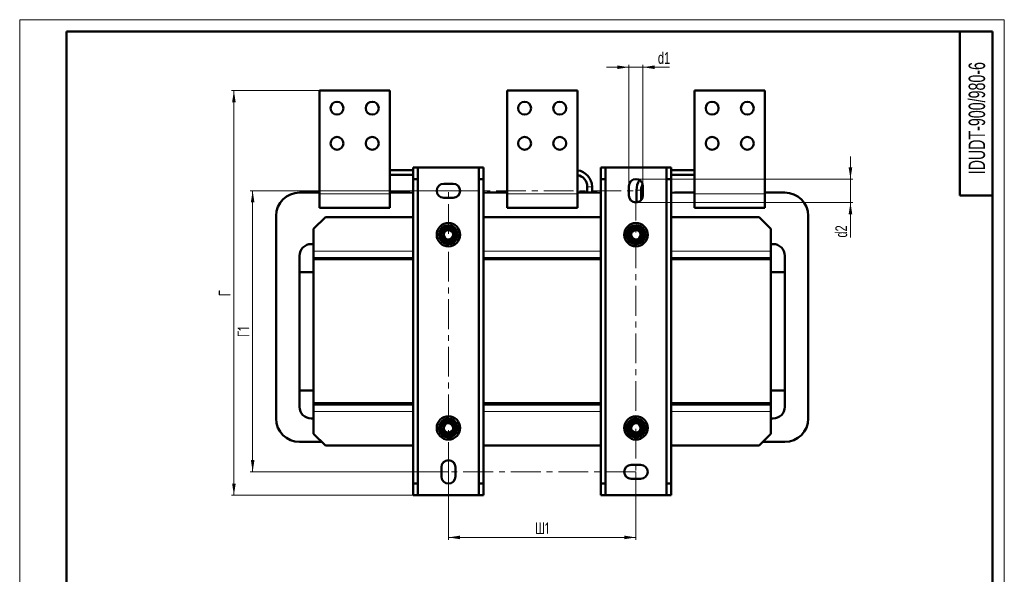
# Model space of a CAD drawing. Header units: millimetres. Extents: x 0 to 840, y 0 to 1188.
# Tile 2 of 2: x 0 to 840, y 714 to 1188. Entities that reach past the tile are written whole.
import ezdxf

# ---------------------------------------------------------------- set-up
doc = ezdxf.new("R2010")
doc.units = ezdxf.units.MM
doc.header["$LTSCALE"] = 2
doc.linetypes.add('CENTERX2', pattern=[20.32, 12.7, -2.54, 2.54, -2.54])
doc.layers.add('ОСЕВЫЕ', color=7, linetype='Continuous')
doc.styles.add('SLDTEXTSTYLE0', font='TXT', dxfattribs={"width": 0.7, "bigfont": 'bigfont'})
doc.styles.add('SLDTEXTSTYLE1', font='TXT', dxfattribs={"width": 0.648621})
doc.styles.add('SLDTEXTSTYLE2', font='TXT', dxfattribs={"width": 0.7})
doc.dimstyles.new('SLDDIMSTYLE0', dxfattribs={"dimtxt": 10, "dimasz": 10, "dimexe": 0, "dimexo": 0.0625, "dimgap": 2.5, "dimtad": 2, "dimdec": 1, "dimrnd": 1e-09, "dimzin": 12, "dimdsep": 46, "dimtxsty": 'SLDTEXTSTYLE2', "dimsah": 1, "dimcen": 0.09, "dimadec": 0, "dimazin": 3, "dimtfac": 1, "dimtdec": 3, "dimtofl": 0, "dimtmove": 0, "dimatfit": 3, "dimfxl": 1, "dimfrac": 2, "dimtolj": 1, "dimtzin": 12, "dimarcsym": 0})
doc.dimstyles.new('SLDDIMSTYLE1', dxfattribs={"dimtxt": 10, "dimasz": 10, "dimexe": 0, "dimexo": 0.0625, "dimgap": 2.5, "dimtad": 2, "dimdec": 1, "dimrnd": 1e-09, "dimzin": 12, "dimdsep": 46, "dimtxsty": 'SLDTEXTSTYLE2', "dimsah": 1, "dimcen": 0.09, "dimadec": 0, "dimazin": 3, "dimtfac": 1, "dimtdec": 3, "dimtmove": 0, "dimatfit": 0, "dimfxl": 1, "dimfrac": 2, "dimtolj": 1, "dimtzin": 12, "dimarcsym": 0})

# ---------------------------------------------------------------- blocks, each defined once
blk = doc.blocks.new('_D_2')
at = {"color": 7, "linetype": 'Continuous', "lineweight": 0}
for p, q in [((365.73, 1041.89), (196.75, 1041.89)), ((198.75, 801.89), (198.75, 1041.89)), ((365.73, 801.89), (196.75, 801.89))]:
    blk.add_line(p, q, dxfattribs=at)
at = {"color": 7, "linetype": 'Continuous', "lineweight": 18}
for points in [[(198.75, 1041.89), (197.21, 1031.89), (200.29, 1031.89)], [(198.75, 801.89), (200.29, 811.89), (197.21, 811.89)]]:
    blk.add_solid(points, dxfattribs=at)
at = {"color": 7, "linetype": 'Continuous', "lineweight": 18, "insert": (185.86, 916.92), "char_height": 10, "attachment_point": 1, "rotation": 90, "style": 'SLDTEXTSTYLE0'}
blk.add_mtext('Г1', dxfattribs=at)
blk = doc.blocks.new('_D_3')
at = {"color": 7, "linetype": 'Continuous', "lineweight": 0}
for p, q in [((365.75, 801.87), (365.75, 743.89)), ((525.75, 801.87), (525.75, 743.89)), ((365.75, 745.89), (525.75, 745.89))]:
    blk.add_line(p, q, dxfattribs=at)
at = {"color": 7, "linetype": 'Continuous', "lineweight": 18}
for points in [[(365.75, 745.89), (375.75, 744.35), (375.75, 747.43)], [(525.75, 745.89), (515.75, 747.43), (515.75, 744.35)]]:
    blk.add_solid(points, dxfattribs=at)
at = {"color": 7, "linetype": 'Continuous', "lineweight": 18, "insert": (439.71, 758.78), "char_height": 10, "attachment_point": 1, "style": 'SLDTEXTSTYLE0'}
blk.add_mtext('Ш1', dxfattribs=at)
blk = doc.blocks.new('_D_4')
at = {"color": 7, "linetype": 'Continuous', "lineweight": 0}
for p, q in [((255.73, 1127.39), (180.75, 1127.39)), ((182.75, 781.89), (182.75, 1127.39)), ((339.73, 781.89), (180.75, 781.89))]:
    blk.add_line(p, q, dxfattribs=at)
at = {"color": 7, "linetype": 'Continuous', "lineweight": 18}
for points in [[(182.75, 1127.39), (181.21, 1117.39), (184.29, 1117.39)], [(182.75, 781.89), (184.29, 791.89), (181.21, 791.89)]]:
    blk.add_solid(points, dxfattribs=at)
at = {"color": 7, "linetype": 'Continuous', "lineweight": 18, "insert": (169.86, 951.8), "char_height": 10, "attachment_point": 1, "rotation": 90, "style": 'SLDTEXTSTYLE0'}
blk.add_mtext('Г', dxfattribs=at)
blk = doc.blocks.new('_D_5')
at = {"color": 7, "linetype": 'Continuous', "lineweight": 0}
for p, q in [((519.75, 1147.39), (500.52, 1147.39)), ((519.75, 1045.91), (519.75, 1149.39)), ((519.75, 1147.39), (531.75, 1147.39)), ((531.75, 1045.91), (531.75, 1149.39)), ((531.75, 1147.39), (554.43, 1147.39))]:
    blk.add_line(p, q, dxfattribs=at)
at = {"color": 7, "linetype": 'Continuous', "lineweight": 18}
for points in [[(519.75, 1147.39), (509.75, 1148.93), (509.75, 1145.85)], [(531.75, 1147.39), (541.75, 1145.85), (541.75, 1148.93)]]:
    blk.add_solid(points, dxfattribs=at)
at = {"color": 7, "linetype": 'Continuous', "lineweight": 18, "insert": (544.48, 1160.28), "char_height": 10, "attachment_point": 1, "style": 'SLDTEXTSTYLE2'}
blk.add_mtext('d1', dxfattribs=at)
blk = doc.blocks.new('_D_6')
at = {"color": 7, "linetype": 'Continuous', "lineweight": 0}
for p, q in [((708.75, 1051.89), (708.75, 1071.12)), ((525.77, 1051.89), (710.75, 1051.89)), ((708.75, 1051.89), (708.75, 1031.89)), ((525.77, 1031.89), (710.75, 1031.89)), ((708.75, 1031.89), (708.75, 1001.97))]:
    blk.add_line(p, q, dxfattribs=at)
at = {"color": 7, "linetype": 'Continuous', "lineweight": 18}
for points in [[(708.75, 1051.89), (710.29, 1061.89), (707.21, 1061.89)], [(708.75, 1031.89), (707.21, 1021.89), (710.29, 1021.89)]]:
    blk.add_solid(points, dxfattribs=at)
at = {"color": 7, "linetype": 'Continuous', "lineweight": 18, "insert": (695.86, 1001.97), "char_height": 10, "attachment_point": 1, "rotation": 90, "style": 'SLDTEXTSTYLE2'}
blk.add_mtext('d2', dxfattribs=at)

msp = doc.modelspace()

# ---------------------------------------------------------------- linework, layer by layer
at = {"color": 7, "linetype": 'Continuous', "lineweight": 50}
for p, q in [((40, 1178), (40, 10)), ((830, 1178), (40, 1178)), ((802, 1178), (802, 1038)), ((830, 10), (830, 1178)), ((255.75, 1127.39), (315.75, 1127.39)), ((255.75, 1039.39), (255.75, 1127.39)), ((315.75, 1127.39), (315.75, 1039.39)), ((415.75, 1127.39), (475.75, 1127.39)), ((415.75, 1039.39), (415.75, 1127.39)), ((475.75, 1127.39), (475.75, 1039.39)), ((575.75, 1039.39), (575.75, 1127.39)), ((575.75, 1127.39), (635.75, 1127.39)), ((635.75, 1127.39), (635.75, 1039.39)), ((335.75, 1059.39), (315.75, 1059.39)), ((335.75, 1061.89), (339.75, 1061.89)), ((335.75, 1061.89), (335.75, 1051.89)), ((339.75, 1051.89), (339.75, 1061.89)), ((339.75, 1061.89), (391.75, 1061.89)), ((391.75, 1061.89), (395.75, 1061.89)), ((391.75, 1061.89), (391.75, 1051.89)), ((395.75, 1051.89), (395.75, 1061.89)), ((495.75, 1061.89), (495.75, 1051.89)), ((499.75, 1061.89), (495.75, 1061.89)), ((499.75, 1051.89), (499.75, 1061.89)), ((499.75, 1061.89), (551.75, 1061.89)), ((555.75, 1061.89), (551.75, 1061.89)), ((551.75, 1061.89), (551.75, 1051.89)), ((555.75, 1061.89), (555.75, 1051.89)), ((575.75, 1059.39), (555.75, 1059.39)), ((315.75, 1055.39), (335.75, 1055.39)), ((335.75, 1051.89), (339.75, 1051.89)), ((335.75, 1051.89), (335.75, 791.89)), ((339.75, 791.89), (339.75, 1051.89)), ((391.75, 1051.89), (395.75, 1051.89)), ((391.75, 1051.89), (391.75, 791.89)), ((395.75, 791.89), (395.75, 1051.89)), ((499.75, 1051.89), (495.75, 1051.89)), ((495.75, 1051.89), (495.75, 791.89)), ((499.75, 791.89), (499.75, 1051.89)), ((555.75, 1051.89), (551.75, 1051.89)), ((551.75, 1051.89), (551.75, 791.89)), ((555.75, 1055.39), (575.75, 1055.39)), ((555.75, 791.89), (555.75, 1051.89)), ((369.75, 1047.89), (361.75, 1047.89)), ((484.25, 1045.39), (484.25, 1040.39)), ((488.25, 1040.39), (488.25, 1045.39)), ((519.75, 1045.89), (519.75, 1037.89)), ((526.25, 1042.39), (526.25, 1033.13)), ((530.25, 1033.92), (530.25, 1042.39)), ((531.75, 1037.89), (531.75, 1045.89)), ((255.75, 1040.39), (238.75, 1040.39)), ((255.75, 1027.39), (255.75, 1039.39)), ((332.75, 1040.39), (315.75, 1040.39)), ((315.75, 1027.39), (315.75, 1039.39)), ((361.75, 1035.89), (369.75, 1035.89)), ((415.75, 1040.39), (398.75, 1040.39)), ((415.75, 1027.39), (415.75, 1039.39)), ((492.75, 1040.39), (475.75, 1040.39)), ((475.75, 1027.39), (475.75, 1039.39)), ((575.75, 1040.39), (558.75, 1040.39)), ((575.75, 1027.39), (575.75, 1039.39)), ((652.75, 1040.39), (635.75, 1040.39)), ((635.75, 1027.39), (635.75, 1039.39)), ((802, 1038), (830, 1038)), ((255.75, 1027.39), (315.75, 1027.39)), ((415.75, 1027.39), (475.75, 1027.39)), ((526.25, 1033.13), (526.16, 1031.95)), ((575.75, 1027.39), (635.75, 1027.39)), ((218.75, 1020.39), (218.75, 847.39)), ((250.75, 1009.39), (260.75, 1019.39)), ((260.75, 1019.39), (335.75, 1019.39)), ((395.75, 1019.39), (495.75, 1019.39)), ((555.75, 1019.39), (630.75, 1019.39)), ((630.75, 1019.39), (640.75, 1009.39)), ((672.75, 847.39), (672.75, 1020.39)), ((250.75, 1009.39), (250.75, 990.39)), ((369, 1010.02), (365.75, 1011.9)), ((372.25, 1008.14), (369, 1010.02)), ((372.25, 1004.39), (372.25, 1008.14)), ((529, 1010.02), (525.75, 1011.9)), ((532.25, 1008.14), (529, 1010.02)), ((532.25, 1004.39), (532.25, 1008.14)), ((640.75, 1009.39), (640.75, 990.39)), ((373.8, 1004.39), (372.25, 1004.39)), ((372.25, 1002.89), (373.66, 1002.89)), ((533.8, 1004.39), (532.25, 1004.39)), ((532.25, 1002.89), (533.66, 1002.89)), ((248.75, 996.39), (250.75, 996.39)), ((250.75, 996.38), (248.76, 996.38)), ((640.75, 996.39), (642.75, 996.39)), ((642.74, 996.38), (640.75, 996.38)), ((238.75, 857.39), (238.75, 986.39)), ((238.76, 984.39), (238.75, 984.39)), ((238.76, 986.38), (238.76, 972.38)), ((238.95, 988.39), (238.96, 988.39)), ((250.75, 990.39), (250.75, 984.39)), ((250.75, 983.39), (250.75, 984.39)), ((250.75, 984.39), (320.75, 984.39)), ((320.75, 983.39), (250.75, 983.39)), ((250.75, 983.39), (335.75, 983.39)), ((250.75, 860.39), (250.75, 983.39)), ((320.75, 984.39), (335.75, 984.39)), ((320.75, 984.39), (320.75, 983.39)), ((332.74, 983.39), (332.74, 984.39)), ((332.75, 984.39), (332.75, 983.39)), ((395.75, 984.39), (410.75, 984.39)), ((395.75, 983.39), (495.75, 983.39)), ((398.75, 983.39), (398.75, 984.39)), ((398.76, 984.39), (398.76, 983.39)), ((410.75, 983.39), (410.75, 984.39)), ((410.75, 984.39), (480.75, 984.39)), ((480.75, 983.39), (410.75, 983.39)), ((480.75, 984.39), (495.75, 984.39)), ((480.75, 984.39), (480.75, 983.39)), ((492.74, 983.39), (492.74, 984.39)), ((492.75, 984.39), (492.75, 983.39)), ((555.75, 984.39), (570.75, 984.39)), ((555.75, 983.39), (640.75, 983.39)), ((558.75, 983.39), (558.75, 984.39)), ((558.76, 984.39), (558.76, 983.39)), ((570.75, 983.39), (570.75, 984.39)), ((570.75, 984.39), (640.75, 984.39)), ((640.75, 983.39), (570.75, 983.39)), ((640.75, 990.39), (640.75, 984.39)), ((640.75, 984.39), (640.75, 983.39)), ((640.75, 860.39), (640.75, 983.39)), ((652.53, 988.39), (652.55, 988.39)), ((652.74, 972.38), (652.74, 986.38)), ((652.75, 984.39), (652.74, 984.39)), ((652.75, 986.39), (652.75, 857.39)), ((250.75, 972.38), (238.76, 972.38)), ((640.75, 972.38), (652.74, 972.38)), ((238.76, 871.4), (238.76, 857.4)), ((250.75, 871.4), (238.76, 871.4)), ((640.75, 871.4), (652.74, 871.4)), ((652.74, 857.4), (652.74, 871.4)), ((238.75, 859.39), (238.76, 859.39)), ((250.75, 859.39), (250.75, 860.39)), ((250.75, 860.39), (320.75, 860.39)), ((250.75, 860.39), (335.75, 860.39)), ((250.75, 853.39), (250.75, 859.39)), ((320.75, 859.39), (250.75, 859.39)), ((320.75, 860.39), (320.75, 859.39)), ((335.75, 859.39), (320.75, 859.39)), ((332.74, 859.39), (332.74, 860.39)), ((332.75, 860.39), (332.75, 859.39)), ((395.75, 860.39), (495.75, 860.39)), ((410.75, 859.39), (395.75, 859.39)), ((398.75, 859.39), (398.75, 860.39)), ((398.76, 860.39), (398.76, 859.39)), ((410.75, 859.39), (410.75, 860.39)), ((410.75, 860.39), (480.75, 860.39)), ((480.75, 859.39), (410.75, 859.39)), ((480.75, 860.39), (480.75, 859.39)), ((495.75, 859.39), (480.75, 859.39)), ((492.74, 859.39), (492.74, 860.39)), ((492.75, 860.39), (492.75, 859.39)), ((555.75, 860.39), (640.75, 860.39)), ((570.75, 859.39), (555.75, 859.39)), ((558.75, 859.39), (558.75, 860.39)), ((558.76, 860.39), (558.76, 859.39)), ((570.75, 859.39), (570.75, 860.39)), ((570.75, 860.39), (640.75, 860.39)), ((640.75, 859.39), (570.75, 859.39)), ((640.75, 860.39), (640.75, 859.39)), ((640.75, 853.39), (640.75, 859.39)), ((652.74, 859.39), (652.75, 859.39)), ((238.96, 855.39), (238.95, 855.39)), ((250.75, 834.39), (250.75, 853.39)), ((640.75, 834.39), (640.75, 853.39)), ((652.55, 855.39), (652.53, 855.39)), ((250.75, 847.39), (248.75, 847.39)), ((248.76, 847.4), (250.75, 847.4)), ((369, 845.02), (365.75, 846.9)), ((372.25, 843.14), (369, 845.02)), ((372.25, 839.39), (372.25, 843.14)), ((529, 845.02), (525.75, 846.9)), ((532.25, 843.14), (529, 845.02)), ((532.25, 839.39), (532.25, 843.14)), ((640.75, 847.4), (642.74, 847.4)), ((642.75, 847.39), (640.75, 847.39)), ((260.75, 824.39), (250.75, 834.39)), ((373.8, 839.39), (372.25, 839.39)), ((372.25, 837.89), (373.66, 837.89)), ((533.8, 839.39), (532.25, 839.39)), ((532.25, 837.89), (533.66, 837.89)), ((640.75, 834.39), (630.75, 824.39)), ((238.75, 827.39), (257.75, 827.39)), ((335.75, 824.39), (260.75, 824.39)), ((495.75, 824.39), (395.75, 824.39)), ((630.75, 824.39), (555.75, 824.39)), ((633.75, 827.39), (652.75, 827.39)), ((529.75, 807.89), (521.75, 807.89)), ((359.75, 805.89), (359.75, 797.89)), ((371.75, 797.89), (371.75, 805.89)), ((335.75, 781.89), (335.75, 791.89)), ((335.75, 791.89), (339.75, 791.89)), ((339.75, 781.89), (339.75, 791.89)), ((391.75, 791.89), (395.75, 791.89)), ((391.75, 791.89), (391.75, 781.89)), ((395.75, 781.89), (395.75, 791.89)), ((499.75, 791.89), (495.75, 791.89)), ((495.75, 791.89), (495.75, 781.89)), ((499.75, 781.89), (499.75, 791.89)), ((521.75, 795.89), (529.75, 795.89)), ((555.75, 791.89), (551.75, 791.89)), ((551.75, 791.89), (551.75, 781.89)), ((555.75, 781.89), (555.75, 791.89)), ((335.75, 781.89), (339.75, 781.89)), ((391.75, 781.89), (339.75, 781.89)), ((391.75, 781.89), (395.75, 781.89)), ((499.75, 781.89), (495.75, 781.89)), ((551.75, 781.89), (499.75, 781.89)), ((555.75, 781.89), (551.75, 781.89))]:
    msp.add_line(p, q, dxfattribs=at)
at = {"color": 7, "linetype": 'Continuous', "lineweight": 25}
msp.add_line((40, 1178), (40, 10), dxfattribs=at)
at = {"color": 7, "linetype": 'CENTERX2', "lineweight": 18}
for p, q in [((365.75, 1041.89), (525.75, 1041.89)), ((365.75, 801.89), (365.75, 1041.89)), ((525.75, 1041.89), (525.75, 801.89)), ((525.75, 801.89), (365.75, 801.89))]:
    msp.add_line(p, q, dxfattribs=at)
at = {"color": 9, "linetype": 'Continuous', "lineweight": 18}
for p, q in [((488.25, 1045.39), (484.25, 1045.39)), ((530.25, 1042.39), (526.25, 1042.39)), ((315.75, 1039.39), (255.75, 1039.39)), ((475.75, 1039.39), (415.75, 1039.39)), ((635.75, 1039.39), (575.75, 1039.39)), ((529.4, 1033.13), (526.25, 1033.13)), ((335.75, 990.39), (250.75, 990.39)), ((495.75, 990.39), (395.75, 990.39)), ((640.75, 990.39), (555.75, 990.39)), ((250.75, 853.39), (335.75, 853.39)), ((395.75, 853.39), (495.75, 853.39)), ((555.75, 853.39), (640.75, 853.39))]:
    msp.add_line(p, q, dxfattribs=at)
at = {"color": 7, "linetype": 'Continuous', "lineweight": 50, "flags": 128}
for points in [[(335.75, 1040.17), (335.59, 1040.19), (332.75, 1040.39)], [(398.75, 1040.39), (395.9, 1040.19), (395.75, 1040.17)], [(495.75, 1040.17), (495.59, 1040.19), (492.75, 1040.39)], [(558.75, 1040.39), (555.9, 1040.19), (555.75, 1040.17)]]:
    msp.add_lwpolyline(points, dxfattribs=at)
at = {"color": 7, "linetype": 'Continuous', "lineweight": 50}
for centre, radius in [((270.75, 1112.39), 5.5), ((300.75, 1112.39), 5.5), ((430.75, 1112.39), 5.5), ((460.75, 1112.39), 5.5), ((590.75, 1112.39), 5.5), ((620.75, 1112.39), 5.5), ((270.75, 1082.39), 5.5), ((300.75, 1082.39), 5.5), ((430.75, 1082.39), 5.5), ((460.75, 1082.39), 5.5), ((590.75, 1082.39), 5.5), ((620.75, 1082.39), 5.5), ((365.75, 1004.39), 10), ((365.75, 1004.39), 5), ((365.75, 1004.39), 4), ((525.75, 1004.39), 10), ((525.75, 1004.39), 5), ((525.75, 1004.39), 4), ((365.75, 839.39), 10), ((525.75, 839.39), 10), ((365.75, 839.39), 5), ((365.75, 839.39), 4), ((525.75, 839.39), 5), ((525.75, 839.39), 4)]:
    msp.add_circle(centre, radius, dxfattribs=at)
for centre, radius, start, end in [((474.25, 1045.39), 14, 360, 83.84936), ((474.25, 1045.39), 10, 360, 81.37307), ((525.75, 1045.89), 6, 0, 180), ((543.25, 1042.39), 17, 149.05498, 180), ((361.75, 1041.89), 6, 90, 270), ((369.75, 1041.89), 6, 270, 90), ((543.25, 1042.39), 13, 155.35496, 180), ((238.75, 1020.39), 20, 90, 180), ((525.75, 1037.89), 6, 180, 0), ((652.75, 1020.39), 20, 0, 90), ((365.75, 1004.39), 8.05, 360, 349.25295), ((365.75, 1004.39), 6.5, 120, 180), ((365.75, 1004.39), 6.5, 60, 120), ((365.75, 1004.39), 6.5, 360, 60), ((525.75, 1004.39), 8.05, 360, 349.25295), ((525.75, 1004.39), 6.5, 120, 180), ((525.75, 1004.39), 6.5, 60, 120), ((525.75, 1004.39), 6.5, 360, 60), ((365.75, 1004.39), 6.5, 180, 240), ((365.75, 1004.39), 6.5, 300, 360), ((365.75, 1004.39), 8.05, 349.25295, 360), ((525.75, 1004.39), 6.5, 180, 240), ((525.75, 1004.39), 6.5, 300, 360), ((525.75, 1004.39), 8.05, 349.25295, 360), ((248.75, 986.39), 10, 90, 180), ((248.76, 986.38), 10, 90, 180), ((365.75, 1004.39), 6.5, 240, 300), ((525.75, 1004.39), 6.5, 240, 300), ((642.74, 986.38), 10, 0, 90), ((642.75, 986.39), 10, 0, 90), ((248.75, 857.39), 10, 180, 270), ((248.76, 857.4), 10, 180, 270), ((642.74, 857.4), 10, 270, 0), ((642.75, 857.39), 10, 270, 0), ((238.75, 847.39), 20, 180, 270), ((365.75, 839.39), 8.05, 360, 349.25295), ((365.75, 839.39), 6.5, 120, 180), ((365.75, 839.39), 6.5, 60, 120), ((365.75, 839.39), 6.5, 360, 60), ((525.75, 839.39), 8.05, 360, 349.25295), ((525.75, 839.39), 6.5, 120, 180), ((525.75, 839.39), 6.5, 60, 120), ((525.75, 839.39), 6.5, 360, 60), ((652.75, 847.39), 20, 270, 0), ((365.75, 839.39), 6.5, 180, 240), ((365.75, 839.39), 6.5, 240, 300), ((365.75, 839.39), 6.5, 300, 360), ((365.75, 839.39), 8.05, 349.25295, 0), ((525.75, 839.39), 6.5, 180, 240), ((525.75, 839.39), 6.5, 240, 300), ((525.75, 839.39), 6.5, 300, 360), ((525.75, 839.39), 8.05, 349.25295, 0), ((365.75, 805.89), 6, 360, 180), ((521.75, 801.89), 6, 90, 270), ((529.75, 801.89), 6, 270, 90), ((365.75, 797.89), 6, 180, 360)]:
    msp.add_arc(centre, radius, start, end, dxfattribs=at)
for points, knots in [([(362.5, 1010.02), (361.95, 1009.71), (360.85, 1009.07), (359.79, 1008.46), (359.25, 1008.14)], [0, 0, 0, 0, 0.494511, 1, 1, 1, 1]), ([(359.25, 1008.14), (359.25, 1007.53), (359.25, 1006.3), (359.25, 1005.03), (359.25, 1004.39)], [0, 0, 0, 0, 0.495458, 1, 1, 1, 1]), ([(365.75, 1011.9), (365.22, 1011.59), (364.15, 1010.98), (363.05, 1010.34), (362.5, 1010.02)], [0, 0, 0, 0, 0.495458, 1, 1, 1, 1]), ([(522.5, 1010.02), (521.95, 1009.71), (520.85, 1009.07), (519.79, 1008.46), (519.25, 1008.14)], [0, 0, 0, 0, 0.4945107, 1, 1, 1, 1]), ([(519.25, 1008.14), (519.25, 1007.53), (519.25, 1006.3), (519.25, 1005.03), (519.25, 1004.39)], [0, 0, 0, 0, 0.495458, 1, 1, 1, 1]), ([(525.75, 1011.9), (525.22, 1011.59), (524.15, 1010.98), (523.05, 1010.34), (522.5, 1010.02)], [0, 0, 0, 0, 0.495458, 1, 1, 1, 1]), ([(359.25, 1004.39), (359.25, 1003.76), (359.25, 1002.49), (359.25, 1001.26), (359.25, 1000.64)], [0, 0, 0, 0, 0.494511, 1, 1, 1, 1]), ([(359.25, 1000.64), (359.78, 1000.33), (360.84, 999.72), (361.94, 999.08), (362.5, 998.76)], [0, 0, 0, 0, 0.495458, 1, 1, 1, 1]), ([(369, 998.76), (369.54, 999.08), (370.64, 999.71), (371.71, 1000.33), (372.25, 1000.64)], [0, 0, 0, 0, 0.494511, 1, 1, 1, 1]), ([(372.25, 1000.64), (372.25, 1001.25), (372.25, 1002.48), (372.25, 1003.75), (372.25, 1004.39)], [0, 0, 0, 0, 0.495458, 1, 1, 1, 1]), ([(519.25, 1004.39), (519.25, 1003.76), (519.25, 1002.49), (519.25, 1001.26), (519.25, 1000.64)], [0, 0, 0, 0, 0.494511, 1, 1, 1, 1]), ([(519.25, 1000.64), (519.78, 1000.33), (520.84, 999.72), (521.94, 999.08), (522.5, 998.76)], [0, 0, 0, 0, 0.495458, 1, 1, 1, 1]), ([(529, 998.76), (529.54, 999.08), (530.64, 999.71), (531.71, 1000.33), (532.25, 1000.64)], [0, 0, 0, 0, 0.494511, 1, 1, 1, 1]), ([(532.25, 1000.64), (532.25, 1001.25), (532.25, 1002.48), (532.25, 1003.75), (532.25, 1004.39)], [0, 0, 0, 0, 0.495458, 1, 1, 1, 1]), ([(362.5, 998.76), (363.04, 998.45), (364.14, 997.81), (365.21, 997.2), (365.75, 996.89)], [0, 0, 0, 0, 0.494511, 1, 1, 1, 1]), ([(365.75, 996.89), (366.28, 997.19), (367.34, 997.81), (368.44, 998.44), (369, 998.76)], [0, 0, 0, 0, 0.495458, 1, 1, 1, 1]), ([(522.5, 998.76), (523.04, 998.45), (524.14, 997.81), (525.21, 997.2), (525.75, 996.89)], [0, 0, 0, 0, 0.494511, 1, 1, 1, 1]), ([(525.75, 996.89), (526.28, 997.19), (527.34, 997.81), (528.44, 998.44), (529, 998.76)], [0, 0, 0, 0, 0.495458, 1, 1, 1, 1]), ([(362.5, 845.02), (361.95, 844.71), (360.85, 844.07), (359.79, 843.46), (359.25, 843.14)], [0, 0, 0, 0, 0.494511, 1, 1, 1, 1]), ([(359.25, 843.14), (359.25, 842.53), (359.25, 841.3), (359.25, 840.03), (359.25, 839.39)], [0, 0, 0, 0, 0.495458, 1, 1, 1, 1]), ([(365.75, 846.9), (365.22, 846.59), (364.15, 845.98), (363.05, 845.34), (362.5, 845.02)], [0, 0, 0, 0, 0.495458, 1, 1, 1, 1]), ([(522.5, 845.02), (521.95, 844.71), (520.85, 844.07), (519.79, 843.46), (519.25, 843.14)], [0, 0, 0, 0, 0.4945107, 1, 1, 1, 1]), ([(519.25, 843.14), (519.25, 842.53), (519.25, 841.3), (519.25, 840.03), (519.25, 839.39)], [0, 0, 0, 0, 0.495458, 1, 1, 1, 1]), ([(525.75, 846.9), (525.22, 846.59), (524.15, 845.98), (523.05, 845.34), (522.5, 845.02)], [0, 0, 0, 0, 0.495458, 1, 1, 1, 1]), ([(359.25, 839.39), (359.25, 838.76), (359.25, 837.49), (359.25, 836.26), (359.25, 835.64)], [0, 0, 0, 0, 0.494511, 1, 1, 1, 1]), ([(359.25, 835.64), (359.78, 835.33), (360.84, 834.72), (361.94, 834.08), (362.5, 833.76)], [0, 0, 0, 0, 0.495458, 1, 1, 1, 1]), ([(362.5, 833.76), (363.04, 833.45), (364.14, 832.81), (365.21, 832.2), (365.75, 831.89)], [0, 0, 0, 0, 0.494511, 1, 1, 1, 1]), ([(365.75, 831.89), (366.28, 832.19), (367.34, 832.81), (368.44, 833.44), (369, 833.76)], [0, 0, 0, 0, 0.495458, 1, 1, 1, 1]), ([(369, 833.76), (369.54, 834.08), (370.64, 834.71), (371.71, 835.33), (372.25, 835.64)], [0, 0, 0, 0, 0.494511, 1, 1, 1, 1]), ([(372.25, 835.64), (372.25, 836.25), (372.25, 837.48), (372.25, 838.75), (372.25, 839.39)], [0, 0, 0, 0, 0.495458, 1, 1, 1, 1]), ([(519.25, 839.39), (519.25, 838.76), (519.25, 837.49), (519.25, 836.26), (519.25, 835.64)], [0, 0, 0, 0, 0.494511, 1, 1, 1, 1]), ([(519.25, 835.64), (519.78, 835.33), (520.84, 834.72), (521.94, 834.08), (522.5, 833.76)], [0, 0, 0, 0, 0.495458, 1, 1, 1, 1]), ([(522.5, 833.76), (523.04, 833.45), (524.14, 832.81), (525.21, 832.2), (525.75, 831.89)], [0, 0, 0, 0, 0.494511, 1, 1, 1, 1]), ([(525.75, 831.89), (526.28, 832.19), (527.34, 832.81), (528.44, 833.44), (529, 833.76)], [0, 0, 0, 0, 0.495458, 1, 1, 1, 1]), ([(529, 833.76), (529.54, 834.08), (530.64, 834.71), (531.71, 835.33), (532.25, 835.64)], [0, 0, 0, 0, 0.494511, 1, 1, 1, 1]), ([(532.25, 835.64), (532.25, 836.25), (532.25, 837.48), (532.25, 838.75), (532.25, 839.39)], [0, 0, 0, 0, 0.495458, 1, 1, 1, 1])]:
    msp.add_open_spline(points, degree=3, knots=knots, dxfattribs=at)
at = {"layer": 'ОСЕВЫЕ', "lineweight": 18}
for p, q in [((0, 1188), (840, 1188)), ((0, 1188), (0, 0)), ((840, 1188), (840, 0))]:
    msp.add_line(p, q, dxfattribs=at)

# ---------------------------------------------------------------- texts
at = {"color": 7, "linetype": 'Continuous', "lineweight": 0, "insert": (809.57, 1103.91), "char_height": 14, "attachment_point": 2, "rotation": 90, "style": 'SLDTEXTSTYLE1'}
msp.add_mtext('IDUDT-900/980-6', dxfattribs=at)

# ---------------------------------------------------------------- dimensions: what is measured, and where the dimension line sits
at = {"color": 7, "linetype": 'Continuous', "lineweight": 18}
for base, p1, p2, text, dimstyle, picture, middle in [((531.75, 1147.39), (519.75, 1045.89), (531.75, 1045.89), 'd1', 'SLDDIMSTYLE1', '_D_5', (549.45, 1147.39)), ((525.75, 745.89), (365.75, 801.89), (525.75, 801.89), 'Ш1', 'SLDDIMSTYLE0', '_D_3', (445.75, 745.89))]:
    dim = msp.add_linear_dim(base=base, p1=p1, p2=p2, text=text, dimstyle=dimstyle, dxfattribs=at)
    dim.commit()
    dim.dimension.update_dxf_attribs({"geometry": picture, "text_midpoint": middle, "dimtype": 160})
for base, p1, p2, text, dimstyle, picture, middle in [((182.75, 1127.39), (339.75, 781.89), (255.75, 1127.39), 'Г', 'SLDDIMSTYLE0', '_D_4', (182.75, 954.64)), ((708.75, 1031.89), (525.75, 1051.89), (525.75, 1031.89), 'd2', 'SLDDIMSTYLE1', '_D_6', (708.75, 1008.01)), ((198.75, 1041.89), (365.75, 801.89), (365.75, 1041.89), 'Г1', 'SLDDIMSTYLE0', '_D_2', (198.75, 921.89))]:
    dim = msp.add_linear_dim(base=base, p1=p1, p2=p2, angle=90, text=text, dimstyle=dimstyle, dxfattribs=at)
    dim.commit()
    dim.dimension.update_dxf_attribs({"geometry": picture, "text_midpoint": middle, "dimtype": 160})

doc.saveas('drawing.dxf')
